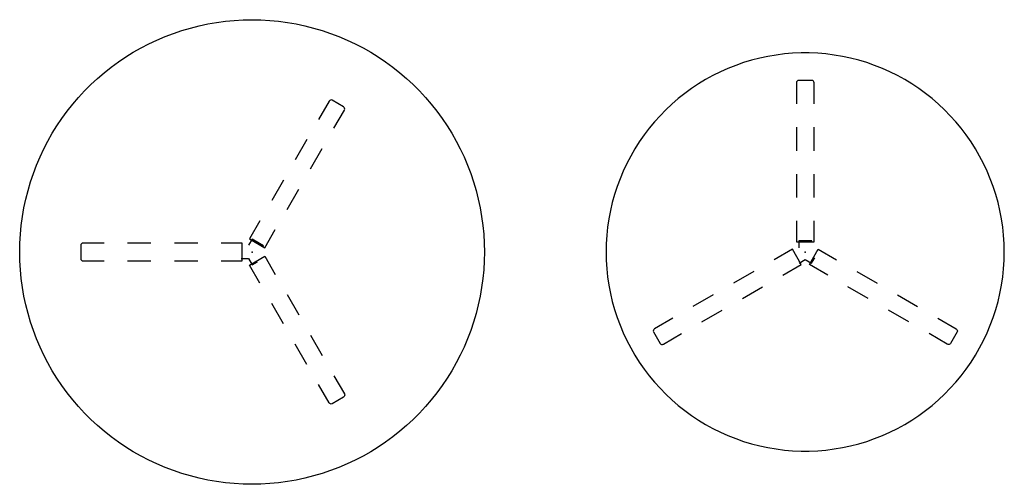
# Model space of a CAD drawing. Header units: metres. Extents: x -1.11 to 1.11, y -0.52 to 0.52.
import ezdxf

# ---------------------------------------------------------------- set-up
doc = ezdxf.new("R2010")
doc.units = ezdxf.units.M
doc.header["$MEASUREMENT"] = 0
doc.layers.get('0').update_dxf_attribs({"true_color": 0x000000})

# ---------------------------------------------------------------- blocks, each defined once
blk = doc.blocks.new('6a8ce52c-8130-4e7e-befa-0f814519c688')
for p, q in [((0.6428, 0.3825), (0.6428, 0.3823)), ((0.6428, 0.3823), (0.6428, 0.3347)), ((0.6778, 0.3876), (0.6478, 0.3876)), ((0.6828, 0.3823), (0.6828, 0.3825)), ((0.6828, 0.3822), (0.6828, 0.3823)), ((0.6828, 0.3347), (0.6828, 0.3822)), ((0.6428, 0.2818), (0.6428, 0.2289)), ((0.6828, 0.2289), (0.6828, 0.2818)), ((0.6428, 0.176), (0.6428, 0.1231)), ((0.6828, 0.123), (0.6828, 0.1759)), ((0.6428, 0.0702), (0.6428, 0.0226)), ((0.6828, 0.0226), (0.6828, 0.0701)), ((0.6428, 0.0226), (0.6428, 0.0226)), ((0.6428, 0.0226), (0.6828, 0.0226)), ((0.648, 0.0252), (0.6478, 0.0096)), ((0.6777, 0.0252), (0.648, 0.0252)), ((0.6777, 0.0237), (0.6777, 0.0252)), ((0.6335, 0.0063), (0.5923, -0.0175)), ((0.6535, -0.0284), (0.6335, 0.0063)), ((0.6722, -0.0284), (0.6922, 0.0063)), ((0.6922, 0.0063), (0.7334, -0.0175)), ((0.6486, -0.0252), (0.6628, -0.0171)), ((0.6628, -0.0171), (0.677, -0.0252)), ((0.677, -0.0252), (0.6841, -0.0129)), ((0.5465, -0.0439), (0.5006, -0.0704)), ((0.6123, -0.0521), (0.6534, -0.0284)), ((0.6486, -0.0252), (0.6486, -0.0252)), ((0.6534, -0.0284), (0.6535, -0.0284)), ((0.7134, -0.0521), (0.6722, -0.0284)), ((0.6722, -0.0284), (0.6722, -0.0284)), ((0.7792, -0.0439), (0.825, -0.0704)), ((0.5206, -0.1051), (0.5664, -0.0786)), ((0.805, -0.1051), (0.7592, -0.0786)), ((0.4548, -0.0969), (0.409, -0.1233)), ((0.8709, -0.0969), (0.9167, -0.1233)), ((0.429, -0.158), (0.4748, -0.1315)), ((0.8967, -0.158), (0.8509, -0.1315)), ((0.3632, -0.1498), (0.322, -0.1735)), ((0.9625, -0.1498), (1.0037, -0.1735)), ((0.322, -0.1736), (0.3218, -0.1737)), ((0.322, -0.1735), (0.322, -0.1736)), ((1.0037, -0.1735), (1.0037, -0.1736)), ((1.0037, -0.1736), (1.0039, -0.1737)), ((0.3199, -0.1805), (0.3349, -0.2065)), ((0.342, -0.2082), (0.3831, -0.1844)), ((0.9837, -0.2082), (0.9425, -0.1844)), ((1.0058, -0.1805), (0.9908, -0.2065)), ((0.3418, -0.2083), (0.342, -0.2082)), ((0.9839, -0.2083), (0.9837, -0.2082))]:
    blk.add_line(p, q)
for points in [[(1.1125, 0, 0), (1.1121, 0.0188, 0), (1.1109, 0.0377, 0), (1.109, 0.0564, 0), (1.1062, 0.075, 0), (1.1027, 0.0936, 0), (1.0984, 0.1119, 0), (1.0933, 0.1301, 0), (1.0875, 0.148, 0), (1.0809, 0.1657, 0), (1.0736, 0.183, 0), (1.0656, 0.2001, 0), (1.0568, 0.2168, 0), (1.0474, 0.2331, 0), (1.0373, 0.249, 0), (1.0266, 0.2645, 0), (1.0152, 0.2795, 0), (1.0031, 0.294, 0), (0.9905, 0.308, 0), (0.9773, 0.3215, 0), (0.9636, 0.3344, 0), (0.9493, 0.3467, 0), (0.9346, 0.3584, 0), (0.9193, 0.3695, 0), (0.9036, 0.3799, 0), (0.8875, 0.3897, 0), (0.871, 0.3988, 0), (0.8541, 0.4072, 0), (0.8369, 0.4148, 0), (0.8194, 0.4218, 0), (0.8016, 0.428, 0), (0.7835, 0.4334, 0), (0.7653, 0.4381, 0), (0.7468, 0.442, 0), (0.7282, 0.4452, 0), (0.7095, 0.4475, 0), (0.6908, 0.4491, 0), (0.6719, 0.4499, 0), (0.6531, 0.4499, 0), (0.6342, 0.4491, 0), (0.6155, 0.4475, 0), (0.5968, 0.4452, 0), (0.5782, 0.442, 0), (0.5597, 0.4381, 0), (0.5415, 0.4334, 0), (0.5234, 0.428, 0), (0.5056, 0.4218, 0), (0.4881, 0.4148, 0), (0.4709, 0.4072, 0), (0.454, 0.3988, 0), (0.4375, 0.3897, 0), (0.4214, 0.3799, 0), (0.4057, 0.3695, 0), (0.3904, 0.3584, 0), (0.3757, 0.3467, 0), (0.3614, 0.3344, 0), (0.3477, 0.3215, 0), (0.3345, 0.308, 0), (0.3219, 0.294, 0), (0.3098, 0.2795, 0), (0.2984, 0.2645, 0), (0.2877, 0.249, 0), (0.2776, 0.2331, 0), (0.2682, 0.2168, 0), (0.2594, 0.2001, 0), (0.2514, 0.183, 0), (0.2441, 0.1657, 0), (0.2375, 0.148, 0), (0.2317, 0.1301, 0), (0.2266, 0.1119, 0), (0.2223, 0.0936, 0), (0.2188, 0.075, 0), (0.216, 0.0564, 0), (0.2141, 0.0377, 0), (0.2129, 0.0188, 0), (0.2125, 0, 0), (0.2129, -0.0188, 0), (0.2141, -0.0377, 0), (0.216, -0.0564, 0), (0.2188, -0.075, 0), (0.2223, -0.0936, 0), (0.2266, -0.1119, 0), (0.2317, -0.1301, 0), (0.2375, -0.148, 0), (0.2441, -0.1657, 0), (0.2514, -0.183, 0), (0.2594, -0.2001, 0), (0.2682, -0.2168, 0), (0.2776, -0.2331, 0), (0.2877, -0.249, 0), (0.2984, -0.2645, 0), (0.3098, -0.2795, 0), (0.3219, -0.294, 0), (0.3345, -0.308, 0), (0.3477, -0.3215, 0), (0.3614, -0.3344, 0), (0.3757, -0.3467, 0), (0.3904, -0.3584, 0), (0.4057, -0.3695, 0), (0.4214, -0.3799, 0), (0.4375, -0.3897, 0), (0.454, -0.3988, 0), (0.4709, -0.4072, 0), (0.4881, -0.4148, 0), (0.5056, -0.4218, 0), (0.5234, -0.428, 0), (0.5415, -0.4334, 0), (0.5597, -0.4381, 0), (0.5782, -0.442, 0), (0.5968, -0.4452, 0), (0.6155, -0.4475, 0), (0.6342, -0.4491, 0), (0.6531, -0.4499, 0), (0.6719, -0.4499, 0), (0.6908, -0.4491, 0), (0.7095, -0.4475, 0), (0.7282, -0.4452, 0), (0.7468, -0.442, 0), (0.7653, -0.4381, 0), (0.7835, -0.4334, 0), (0.8016, -0.428, 0), (0.8194, -0.4218, 0), (0.8369, -0.4148, 0), (0.8541, -0.4072, 0), (0.871, -0.3988, 0), (0.8875, -0.3897, 0), (0.9036, -0.3799, 0), (0.9193, -0.3695, 0), (0.9346, -0.3584, 0), (0.9493, -0.3467, 0), (0.9636, -0.3344, 0), (0.9773, -0.3215, 0), (0.9905, -0.308, 0), (1.0031, -0.294, 0), (1.0152, -0.2795, 0), (1.0266, -0.2645, 0), (1.0373, -0.249, 0), (1.0474, -0.2331, 0), (1.0568, -0.2168, 0), (1.0656, -0.2001, 0), (1.0736, -0.183, 0), (1.0809, -0.1657, 0), (1.0875, -0.148, 0), (1.0933, -0.1301, 0), (1.0984, -0.1119, 0), (1.1027, -0.0936, 0), (1.1062, -0.075, 0), (1.109, -0.0564, 0), (1.1109, -0.0377, 0), (1.1121, -0.0188, 0), (1.1125, 0, 0)], [(0.6478, 0.3876, 0), (0.6459, 0.3872, 0), (0.6443, 0.386, 0), (0.6432, 0.3844, 0), (0.6428, 0.3825, 0)], [(0.6828, 0.3825, 0), (0.6824, 0.3844, 0), (0.6813, 0.386, 0), (0.6797, 0.3872, 0), (0.6778, 0.3876, 0)], [(0.3218, -0.1737, 0), (0.3203, -0.175, 0), (0.3194, -0.1767, 0), (0.3193, -0.1787, 0), (0.3199, -0.1805, 0)], [(1.0039, -0.1737, 0), (1.0054, -0.175, 0), (1.0062, -0.1767, 0), (1.0064, -0.1787, 0), (1.0058, -0.1805, 0)], [(0.3349, -0.2065, 0), (0.3362, -0.208, 0), (0.338, -0.2088, 0), (0.3399, -0.2089, 0), (0.3418, -0.2083, 0)], [(0.9908, -0.2065, 0), (0.9895, -0.208, 0), (0.9877, -0.2088, 0), (0.9857, -0.2089, 0), (0.9839, -0.2083, 0)]]:
    blk.add_polyline3d(points)
blk.add_point((0.6625, 0))
blk = doc.blocks.new('5ceaa663-c4ef-42e3-9e25-409924618d8c')
blk.add_polyline3d([(-1.1125, 0, 0), (-1.1121, 0.0201, 0), (-1.111, 0.0402, 0), (-1.109, 0.0602, 0), (-1.1063, 0.0801, 0), (-1.1029, 0.1, 0), (-1.0987, 0.1196, 0), (-1.0937, 0.1391, 0), (-1.088, 0.1584, 0), (-1.0816, 0.1775, 0), (-1.0744, 0.1963, 0), (-1.0666, 0.2148, 0), (-1.058, 0.233, 0), (-1.0487, 0.2508, 0), (-1.0388, 0.2683, 0), (-1.0282, 0.2854, 0), (-1.0169, 0.302, 0), (-1.005, 0.3183, 0), (-0.9925, 0.334, 0), (-0.9794, 0.3493, 0), (-0.9658, 0.3641, 0), (-0.9516, 0.3783, 0), (-0.9368, 0.3919, 0), (-0.9215, 0.405, 0), (-0.9058, 0.4175, 0), (-0.8895, 0.4294, 0), (-0.8729, 0.4407, 0), (-0.8558, 0.4513, 0), (-0.8383, 0.4612, 0), (-0.8205, 0.4705, 0), (-0.8023, 0.4791, 0), (-0.7838, 0.4869, 0), (-0.765, 0.4941, 0), (-0.7459, 0.5005, 0), (-0.7266, 0.5062, 0), (-0.7071, 0.5112, 0), (-0.6875, 0.5154, 0), (-0.6676, 0.5188, 0), (-0.6477, 0.5215, 0), (-0.6277, 0.5235, 0), (-0.6076, 0.5246, 0), (-0.5875, 0.525, 0), (-0.5674, 0.5246, 0), (-0.5473, 0.5235, 0), (-0.5273, 0.5215, 0), (-0.5074, 0.5188, 0), (-0.4875, 0.5154, 0), (-0.4679, 0.5112, 0), (-0.4484, 0.5062, 0), (-0.4291, 0.5005, 0), (-0.41, 0.4941, 0), (-0.3912, 0.4869, 0), (-0.3727, 0.4791, 0), (-0.3545, 0.4705, 0), (-0.3367, 0.4612, 0), (-0.3192, 0.4513, 0), (-0.3021, 0.4407, 0), (-0.2855, 0.4294, 0), (-0.2692, 0.4175, 0), (-0.2535, 0.405, 0), (-0.2382, 0.3919, 0), (-0.2234, 0.3783, 0), (-0.2092, 0.3641, 0), (-0.1956, 0.3493, 0), (-0.1825, 0.334, 0), (-0.17, 0.3183, 0), (-0.1581, 0.302, 0), (-0.1468, 0.2854, 0), (-0.1362, 0.2683, 0), (-0.1263, 0.2508, 0), (-0.117, 0.233, 0), (-0.1084, 0.2148, 0), (-0.1006, 0.1963, 0), (-0.0934, 0.1775, 0), (-0.087, 0.1584, 0), (-0.0813, 0.1391, 0), (-0.0763, 0.1196, 0), (-0.0721, 0.1, 0), (-0.0687, 0.0801, 0), (-0.066, 0.0602, 0), (-0.064, 0.0402, 0), (-0.0629, 0.0201, 0), (-0.0625, 0, 0), (-0.0629, -0.0201, 0), (-0.064, -0.0402, 0), (-0.066, -0.0602, 0), (-0.0687, -0.0801, 0), (-0.0721, -0.1, 0), (-0.0763, -0.1196, 0), (-0.0813, -0.1391, 0), (-0.087, -0.1584, 0), (-0.0934, -0.1775, 0), (-0.1006, -0.1963, 0), (-0.1084, -0.2148, 0), (-0.117, -0.233, 0), (-0.1263, -0.2508, 0), (-0.1362, -0.2683, 0), (-0.1468, -0.2854, 0), (-0.1581, -0.302, 0), (-0.17, -0.3183, 0), (-0.1825, -0.334, 0), (-0.1956, -0.3493, 0), (-0.2092, -0.3641, 0), (-0.2234, -0.3783, 0), (-0.2382, -0.3919, 0), (-0.2535, -0.405, 0), (-0.2692, -0.4175, 0), (-0.2855, -0.4294, 0), (-0.3021, -0.4407, 0), (-0.3192, -0.4513, 0), (-0.3367, -0.4612, 0), (-0.3545, -0.4705, 0), (-0.3727, -0.4791, 0), (-0.3912, -0.4869, 0), (-0.41, -0.4941, 0), (-0.4291, -0.5005, 0), (-0.4484, -0.5062, 0), (-0.4679, -0.5112, 0), (-0.4875, -0.5154, 0), (-0.5074, -0.5188, 0), (-0.5273, -0.5215, 0), (-0.5473, -0.5235, 0), (-0.5674, -0.5246, 0), (-0.5875, -0.525, 0), (-0.6076, -0.5246, 0), (-0.6277, -0.5235, 0), (-0.6477, -0.5215, 0), (-0.6676, -0.5188, 0), (-0.6875, -0.5154, 0), (-0.7071, -0.5112, 0), (-0.7266, -0.5062, 0), (-0.7459, -0.5005, 0), (-0.765, -0.4941, 0), (-0.7838, -0.4869, 0), (-0.8023, -0.4791, 0), (-0.8205, -0.4705, 0), (-0.8383, -0.4612, 0), (-0.8558, -0.4513, 0), (-0.8729, -0.4407, 0), (-0.8895, -0.4294, 0), (-0.9058, -0.4175, 0), (-0.9215, -0.405, 0), (-0.9368, -0.3919, 0), (-0.9516, -0.3783, 0), (-0.9658, -0.3641, 0), (-0.9794, -0.3493, 0), (-0.9925, -0.334, 0), (-1.005, -0.3183, 0), (-1.0169, -0.302, 0), (-1.0282, -0.2854, 0), (-1.0388, -0.2683, 0), (-1.0487, -0.2508, 0), (-1.058, -0.233, 0), (-1.0666, -0.2148, 0), (-1.0744, -0.1963, 0), (-1.0816, -0.1775, 0), (-1.088, -0.1584, 0), (-1.0937, -0.1391, 0), (-1.0987, -0.1196, 0), (-1.1029, -0.1, 0), (-1.1063, -0.0801, 0), (-1.109, -0.0602, 0), (-1.111, -0.0402, 0), (-1.1121, -0.0201, 0), (-1.1125, 0, 0)])
blk.add_point((-0.5875, 0))
blk.add_point((-0.5875, 0))
blk = doc.blocks.new('86d69288-c4f6-4aaa-8b6c-cde62f68b62b')
for p, q in [((-0.4134, 0.3409), (-0.4372, 0.2997)), ((-0.4133, 0.3411), (-0.4134, 0.3409)), ((-0.3805, 0.328), (-0.4064, 0.343)), ((-0.4026, 0.2797), (-0.3788, 0.3209)), ((-0.3788, 0.3209), (-0.3787, 0.3211)), ((-0.3788, 0.3209), (-0.3788, 0.3209)), ((-0.4637, 0.2539), (-0.4901, 0.2081)), ((-0.4555, 0.1881), (-0.429, 0.2339)), ((-0.5166, 0.1622), (-0.543, 0.1164)), ((-0.5084, 0.0964), (-0.482, 0.1422)), ((-0.5695, 0.0706), (-0.5933, 0.0294)), ((-0.5586, 0.0094), (-0.5349, 0.0506)), ((-0.5875, 0.0291), (-0.5954, 0.0156)), ((-0.5933, 0.0294), (-0.5933, 0.0294)), ((-0.5933, 0.0294), (-0.5586, 0.0094)), ((-0.5617, 0.0142), (-0.5875, 0.0291)), ((-0.9745, 0.015), (-0.9745, -0.015)), ((-0.9692, 0.02), (-0.9694, 0.02)), ((-0.9691, 0.02), (-0.9692, 0.02)), ((-0.9216, 0.02), (-0.9691, 0.02)), ((-0.8158, 0.02), (-0.8687, 0.02)), ((-0.71, 0.02), (-0.7629, 0.02)), ((-0.6095, 0.02), (-0.657, 0.02)), ((-0.6095, -0.02), (-0.6095, 0.02)), ((-0.5624, 0.0129), (-0.5617, 0.0142)), ((-0.9694, -0.02), (-0.9692, -0.02)), ((-0.9692, -0.02), (-0.9216, -0.02)), ((-0.8687, -0.02), (-0.8158, -0.02)), ((-0.7629, -0.02), (-0.71, -0.02)), ((-0.6571, -0.02), (-0.6095, -0.02)), ((-0.6121, -0.0149), (-0.5958, -0.015)), ((-0.6121, -0.0149), (-0.6121, -0.0149)), ((-0.6095, -0.02), (-0.6095, -0.02)), ((-0.5958, -0.015), (-0.5875, -0.0291)), ((-0.5933, -0.0294), (-0.5586, -0.0094)), ((-0.5875, -0.0291), (-0.5752, -0.022)), ((-0.5586, -0.0094), (-0.5349, -0.0506)), ((-0.5695, -0.0706), (-0.5933, -0.0294)), ((-0.5933, -0.0294), (-0.5933, -0.0294)), ((-0.5084, -0.0964), (-0.482, -0.1422)), ((-0.5166, -0.1623), (-0.543, -0.1164)), ((-0.4555, -0.1881), (-0.429, -0.2339)), ((-0.4637, -0.2539), (-0.4901, -0.2081)), ((-0.4026, -0.2797), (-0.3788, -0.3209)), ((-0.4134, -0.3409), (-0.4372, -0.2997)), ((-0.3805, -0.328), (-0.4064, -0.343)), ((-0.3788, -0.3209), (-0.3788, -0.3209)), ((-0.3788, -0.3209), (-0.3787, -0.3211)), ((-0.4133, -0.3411), (-0.4134, -0.3409))]:
    blk.add_line(p, q)
for points in [[(-0.4064, 0.343, 0), (-0.4083, 0.3436, 0), (-0.4103, 0.3434, 0), (-0.412, 0.3426, 0), (-0.4133, 0.3411, 0)], [(-0.3787, 0.3211, 0), (-0.378, 0.3229, 0), (-0.3782, 0.3249, 0), (-0.379, 0.3267, 0), (-0.3805, 0.328, 0)], [(-0.9694, 0.02, 0), (-0.9713, 0.0196, 0), (-0.973, 0.0185, 0), (-0.9741, 0.0169, 0), (-0.9745, 0.015, 0)], [(-0.9745, -0.015, 0), (-0.9741, -0.017, 0), (-0.973, -0.0186, 0), (-0.9713, -0.0197, 0), (-0.9694, -0.02, 0)], [(-0.3787, -0.3211, 0), (-0.378, -0.3229, 0), (-0.3782, -0.3249, 0), (-0.379, -0.3267, 0), (-0.3805, -0.328, 0)], [(-0.4064, -0.343, 0), (-0.4083, -0.3436, 0), (-0.4103, -0.3435, 0), (-0.412, -0.3426, 0), (-0.4133, -0.3411, 0)]]:
    blk.add_polyline3d(points)

msp = doc.modelspace()

# ---------------------------------------------------------------- linework, layer by layer
msp.add_point((0.6625, 0))

# ---------------------------------------------------------------- block references
for name in ['5ceaa663-c4ef-42e3-9e25-409924618d8c', '6a8ce52c-8130-4e7e-befa-0f814519c688', '86d69288-c4f6-4aaa-8b6c-cde62f68b62b']:
    msp.add_blockref(name, (0, 0))

doc.saveas('drawing.dxf')
